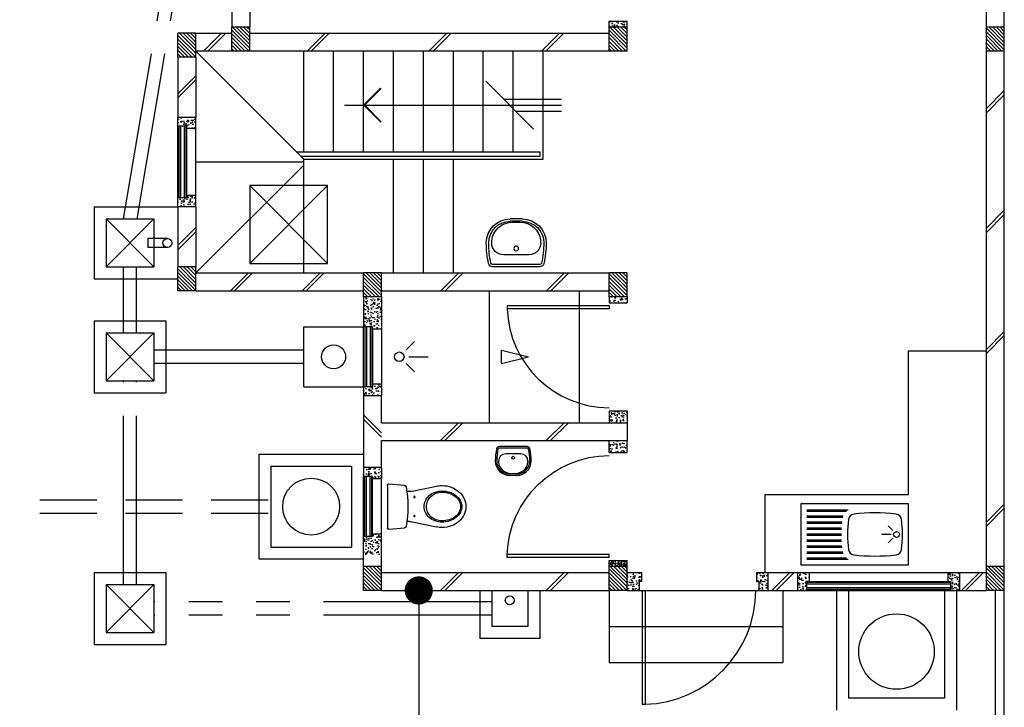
# Model space of a CAD drawing. Header units: millimetres. Extents: x 301 to 1479, y 491 to 1341.
# Tile 116 of 256: x 351.67 to 359.89, y 654.79 to 660.53. Entities that reach past the tile are written whole.
import ezdxf

# ---------------------------------------------------------------- set-up
doc = ezdxf.new("R2010")
doc.units = ezdxf.units.MM
doc.header["$LTSCALE"] = 1.5
doc.header["$MEASUREMENT"] = 0
for name, pattern in [('HIDDEN', [0.375, 0.25, -0.125]), ('HIDDEN2', [4.7625, 3.175, -1.5875]), ('PHANTOM2', [1.25, 0.625, -0.125, 0.125, -0.125, 0.125, -0.125])]:
    doc.linetypes.add(name, pattern=pattern)
for name, color, linetype in [('Blk', 7, 'Continuous'), ('Block', 46, 'Continuous'), ('boundary', 3, 'Continuous'), ('Boundary Wall', 64, 'Continuous'), ('BULUS', 2, 'Continuous'), ('BWCN', 4, 'Continuous'), ('DIM', 6, 'Continuous'), ('DOOR', 3, 'Continuous'), ('Ele', 8, 'Continuous'), ('HATCH', 7, 'Continuous'), ('Hatch Col. C1 GF Ext.', 84, 'Continuous'), ('Hatch Stub Col', 251, 'Continuous'), ('Kerb', 251, 'Continuous'), ('P. Grease Trap', 64, 'Continuous'), ('P. Gully trap', 42, 'Continuous'), ('P. Sewr Manhole', 49, 'Continuous'), ('Paving Block', 251, 'Continuous'), ('PVC Pipe 110', 69, 'Continuous'), ('PVC RWP 75', 77, 'Continuous'), ('PVC Sewer Pipe 110', 24, 'Continuous'), ('SANIT', 8, 'Continuous'), ('WINDOW', 1, 'Continuous')]:
    doc.layers.add(name, color=color, linetype=linetype)
doc.styles.add('RS1', font='romans.shx', dxfattribs={"width": 0.75, "height": 0.5})
doc.dimstyles.new('Souillac5', dxfattribs={"dimscale": 0.5, "dimtxt": 0.5, "dimasz": 0.47, "dimexe": 0, "dimexo": 1, "dimgap": 0.5, "dimtad": 1, "dimzin": 0, "dimdsep": 46, "dimtxsty": 'RS1', "dimblk": 'DOT', "dimcen": 3, "dimse1": 1, "dimse2": 1, "dimclrd": 6, "dimclre": 6, "dimclrt": 7, "dimaunit": 1, "dimadec": 0, "dimazin": 0, "dimtfac": 1, "dimtofl": 0, "dimtmove": 1, "dimatfit": 3, "dimfxl": 1, "dimtolj": 1, "dimtzin": 0, "dimlwe": -1, "dimarcsym": 0})
pattern_1 = [(50, (383.16928, 127.90737), (0.071726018, -0.0062752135), [0.0075, -0.0825]), (355, (383.16928, 127.90737), (-0.013875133, 0.075219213), [0.006, -0.066]), (100.451444, (383.175255, 127.90685), (0.057850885, 0.068943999), [0.006374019, -0.070114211]), (46.1842, (383.16928, 127.92737), (0.106724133, -0.016551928), [0.01125, -0.12375]), (96.635635, (383.17817, 127.92599), (0.093466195, 0.09741186), [0.009561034, -0.105171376]), (351.184164, (383.16928, 127.92737), (0.093466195, 0.09741186), [0.009, -0.099]), (21, (383.17928, 127.92237), (0.059690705, -0.040261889), [0.0075, -0.0825]), (326, (383.17928, 127.92237), (0.024331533, 0.072515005), [0.006, -0.066]), (71.451445, (383.18425, 127.91902), (0.084022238, 0.032253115), [0.006374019, -0.070114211]), (37.5, (383.169278, 127.907373), (0.0012159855, 0.0332893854), [0, -0.0652, 0, -0.067, 0, -0.06625]), (7.5, (383.169278, 127.907373), (0.0263069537, 0.0394411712), [0, -0.0382, 0, -0.0637, 0, -0.02525]), (327.5, (383.146978, 127.907373), (0.0533822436, -0.0022554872), [0, -0.025, 0, -0.078, 0, -0.1035]), (317.5, (383.136978, 127.907373), (0.058318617, 0.010010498), [0, -0.0325, 0, -0.0518, 0, -0.0735])]
pattern_2 = [(50, (383.16928, 128.10737), (0.071726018, -0.0062752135), [0.0075, -0.0825]), (355, (383.16928, 128.10737), (-0.013875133, 0.075219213), [0.006, -0.066]), (100.451444, (383.175255, 128.10685), (0.057850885, 0.068943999), [0.006374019, -0.070114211]), (46.1842, (383.16928, 128.12737), (0.106724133, -0.016551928), [0.01125, -0.12375]), (96.635635, (383.17817, 128.12599), (0.093466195, 0.09741186), [0.009561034, -0.105171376]), (351.184164, (383.16928, 128.12737), (0.093466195, 0.09741186), [0.009, -0.099]), (21, (383.17928, 128.12237), (0.059690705, -0.040261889), [0.0075, -0.0825]), (326, (383.17928, 128.12237), (0.024331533, 0.072515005), [0.006, -0.066]), (71.451445, (383.18425, 128.11902), (0.084022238, 0.032253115), [0.006374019, -0.070114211]), (37.5, (383.169278, 128.107373), (0.0012159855, 0.0332893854), [0, -0.0652, 0, -0.067, 0, -0.06625]), (7.5, (383.169278, 128.107373), (0.0263069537, 0.0394411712), [0, -0.0382, 0, -0.0637, 0, -0.02525]), (327.5, (383.146978, 128.107373), (0.0533822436, -0.0022554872), [0, -0.025, 0, -0.078, 0, -0.1035]), (317.5, (383.136978, 128.107373), (0.058318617, 0.010010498), [0, -0.0325, 0, -0.0518, 0, -0.0735])]
pattern_3 = [(315, (404.325723, 123.072963), (0.0154679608, 0.0154679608), [])]
pattern_4 = [(50, (379.41048, 128.05737), (0.071726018, -0.0062752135), [0.0075, -0.0825]), (355, (379.41048, 128.05737), (-0.013875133, 0.075219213), [0.006, -0.066]), (100.451444, (379.41646, 128.05685), (0.057850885, 0.068943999), [0.006374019, -0.070114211]), (46.1842, (379.41048, 128.07737), (0.106724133, -0.016551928), [0.01125, -0.12375]), (96.635635, (379.41938, 128.07599), (0.093466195, 0.09741186), [0.009561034, -0.105171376]), (351.184164, (379.41048, 128.07737), (0.093466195, 0.09741186), [0.009, -0.099]), (21, (379.42048, 128.07237), (0.059690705, -0.040261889), [0.0075, -0.0825]), (326, (379.42048, 128.07237), (0.024331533, 0.072515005), [0.006, -0.066]), (71.451445, (379.425456, 128.06902), (0.084022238, 0.032253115), [0.006374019, -0.070114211]), (37.5, (379.410482, 128.057373), (0.0012159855, 0.0332893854), [0, -0.0652, 0, -0.067, 0, -0.06625]), (7.5, (379.410482, 128.057373), (0.0263069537, 0.0394411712), [0, -0.0382, 0, -0.0637, 0, -0.02525]), (327.5, (379.388182, 128.057373), (0.0533822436, -0.0022554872), [0, -0.025, 0, -0.078, 0, -0.1035]), (317.5, (379.37818, 128.057373), (0.058318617, 0.010010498), [0, -0.0325, 0, -0.0518, 0, -0.0735])]
pattern_5 = [(50, (379.51048, 128.25737), (0.071726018, -0.0062752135), [0.0075, -0.0825]), (355, (379.51048, 128.25737), (-0.013875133, 0.075219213), [0.006, -0.066]), (100.451444, (379.51646, 128.25685), (0.057850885, 0.068943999), [0.006374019, -0.070114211]), (46.1842, (379.51048, 128.27737), (0.106724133, -0.016551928), [0.01125, -0.12375]), (96.635635, (379.51938, 128.27599), (0.093466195, 0.09741186), [0.009561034, -0.105171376]), (351.184164, (379.51048, 128.27737), (0.093466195, 0.09741186), [0.009, -0.099]), (21, (379.52048, 128.27237), (0.059690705, -0.040261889), [0.0075, -0.0825]), (326, (379.52048, 128.27237), (0.024331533, 0.072515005), [0.006, -0.066]), (71.451445, (379.525456, 128.26902), (0.084022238, 0.032253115), [0.006374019, -0.070114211]), (37.5, (379.510482, 128.257373), (0.0012159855, 0.0332893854), [0, -0.0652, 0, -0.067, 0, -0.06625]), (7.5, (379.510482, 128.257373), (0.0263069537, 0.0394411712), [0, -0.0382, 0, -0.0637, 0, -0.02525]), (327.5, (379.488182, 128.257373), (0.0533822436, -0.0022554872), [0, -0.025, 0, -0.078, 0, -0.1035]), (317.5, (379.47818, 128.257373), (0.058318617, 0.010010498), [0, -0.0325, 0, -0.0518, 0, -0.0735])]

# ---------------------------------------------------------------- blocks, each defined once
blk = doc.blocks.new('SSBSD90')
at = {"layer": 'Ele'}
for p, q in [((-900, 510), (0, 510)), ((-900, 510), (-900, 0)), ((0, 0), (0, 510)), ((-50, 460), (-395.5, 460)), ((-50, 450), (-382.1, 450)), ((-50, 410), (-354.7, 410)), ((-50, 400), (-351.5, 400)), ((-50, 360), (-345.7, 360)), ((-50, 350), (-344.7, 350)), ((-768.2, 286.8), (-729.3, 325.7)), ((-755, 255), (-675, 255)), ((-50, 310), (-341.6, 310)), ((-50, 300), (-341, 300)), ((-50, 260), (-340, 260)), ((-50, 250), (-340, 250)), ((-768.2, 223.2), (-729.3, 184.3)), ((-50, 200), (-341.6, 200)), ((-50, 210), (-341, 210)), ((-50, 100), (-354.7, 100)), ((-50, 110), (-351.5, 110)), ((-50, 150), (-345.7, 150)), ((-50, 160), (-344.7, 160)), ((-900, 0), (0, 0)), ((-50, 50), (-395.5, 50)), ((-50, 60), (-382.1, 60))]:
    blk.add_line(p, q, dxfattribs=at)
blk.add_circle((-800, 255), 25, dxfattribs=at)
for centre, radius, start, end in [((-791.6, 375.1), 50, 96.57699, 172.01642), ((-620, -1113.3), 1548.3, 83.42301, 96.57699), ((-448.4, 375.1), 50, 7.98358, 83.42301), ((65, 255), 915, 172.01642, 187.98358), ((-1305, 255), 915, 352.01642, 7.98358), ((-791.6, 134.9), 50, 187.98358, 263.42301), ((-620, 1623.3), 1548.3, 263.42301, 276.57699), ((-448.4, 134.9), 50, 276.57699, 352.01642)]:
    blk.add_arc(centre, radius, start, end, dxfattribs=at)
blk = doc.blocks.new('WC')
at = {"layer": 'SANIT'}
for p, q in [((-179.1, 0), (179.1, 0)), ((-189, -10.9), (-177.5, -141.5)), ((189, -10.9), (177.5, -141.5)), ((-125, -184.5), (-125, -161.4)), ((125, -184.5), (125, -161.4)), ((-127.2, -205.2), (-170.1, -407.8)), ((127.2, -205.2), (170.1, -407.8))]:
    blk.add_line(p, q, dxfattribs=at)
for points in [[(130, -455, 0.086378), (119.8, -396.7, 0.092622), (91.9, -348.9, 0.103078), (48.8, -316.1, 0.111925), (0, -305, 0.111925), (-48.8, -316.1, 0.103078), (-91.9, -348.9, 0.092622), (-119.8, -396.7, 0.086378), (-130, -455, 0.086378)], [(120, -455, 0.091554), (110.7, -404.8, 0.095342), (84.9, -363.1, 0.101238), (45.4, -334.7, 0.105842), (0, -325, 0.105842), (-45.4, -334.7, 0.101238), (-84.9, -363.1, 0.095342), (-110.7, -404.8, 0.091554), (-120, -455, 0.091554)], [(-175, -455, 0.087147), (-161.4, -532.7, 0.093047), (-123.7, -596.4, 0.102819), (-65.8, -640.2, 0.110985), (0, -655, 0.110985), (65.8, -640.2, 0.102819), (123.7, -596.4, 0.093047), (161.4, -532.7, 0.087147), (175, -455, 0.052217), (170.1, -407.8, 0.093047)], [(-170.1, -407.8, 0.052217), (-175, -455, 0.087147)], [(-130, -455, 0.079027), (-119.7, -519.8, 0.088191), (-91.9, -571.7, 0.105253), (-48.1, -608.1, 0.121599), (0, -620, 0.121599), (48.1, -608.1, 0.105253), (91.9, -571.7, 0.088191), (119.7, -519.8, 0.079027), (130, -455, 0.079027)], [(-120, -455, 0.077736), (-110.5, -515.9, 0.087342), (-84.9, -564.6, 0.105569), (-44.3, -598.9, 0.12344), (0, -610, 0.12344), (44.3, -598.9, 0.105569), (84.9, -564.6, 0.087342), (110.5, -515.9, 0.077736), (120, -455, 0.077736)]]:
    blk.add_lwpolyline(points, format="xyb", dxfattribs=at)
for centre in [(-80, -225), (80, -225)]:
    blk.add_circle(centre, 6, dxfattribs=at)
for centre, radius, start, end in [((-179.1, -10), 10, 90, 185.04245), ((179.1, -10), 10, 354.95755, 90), ((-162.6, -140.2), 15, 185.04245, 259.60796), ((0, 746.3), 916.3, 259.60796, 280.39204), ((162.6, -140.2), 15, 280.39204, 354.95755), ((-225, -184.5), 100, 348.04369, 0), ((225, -184.5), 100, 180, 191.95631)]:
    blk.add_arc(centre, radius, start, end, dxfattribs=at)
blk = doc.blocks.new('Wh1')
at = {"layer": 'SANIT'}
for p, q in [((197.3, 0), (-197.3, 0)), ((197.3, -20), (-197.3, -20)), ((105, -100), (-105, -100)), ((-205, -200), (-205, -217.2)), ((205, -200), (205, -217.2)), ((50, -380), (-50, -380)), ((50, -400), (-50, -400)), ((-30.2, -372.6), (30.2, -372.6))]:
    blk.add_line(p, q, dxfattribs=at)
blk.add_circle((0, -153.8), 20, dxfattribs=at)
for centre, radius, start, end in [((0, -200), 250, 180, 180), ((0, -200), 250, 0, 0), ((-197.3, -35), 35, 90, 167.77757), ((197.3, -35), 35, 12.22243, 90), ((567.1, -200.6), 817.1, 167.77757, 179.95982), ((567.1, -200.6), 797.1, 167.77757, 179.95982), ((-197.3, -35), 15, 90, 167.77757), ((197.3, -35), 15, 12.22243, 90), ((-567.1, -200.6), 797.1, 0.04018, 12.22243), ((-567.1, -200.6), 817.1, 0.04018, 12.22243), ((-105, -200), 100, 90, 180), ((105, -200), 100, 0, 90), ((-50, -200), 200, 180, 270), ((-50, -200), 180, 180, 270), ((-30.2, -196.6), 176, 186.70755, 270.01296), ((30.2, -196.6), 176, 269.98704, 353.29245), ((50, -200), 180, 270, 0), ((50, -200), 200, 270, 0)]:
    blk.add_arc(centre, radius, start, end, dxfattribs=at)
blk = doc.blocks.new('Dr900')
at = {"layer": 'DOOR'}
for p, q in [((-50, 0), (-50, 850)), ((-25, 850), (-50, 850)), ((-25, 0), (-25, 850)), ((-25, 0), (-50, 0))]:
    blk.add_line(p, q, dxfattribs=at)
blk.add_arc((-24.3, -0.3), 850.7, 91.72797, 179.98222, dxfattribs=at)
blk = doc.blocks.new('Dr1000')
at = {"layer": 'DOOR'}
for p, q in [((-50, 0), (-50, 950)), ((-25, 950), (-50, 950)), ((-25, 0), (-25, 950)), ((-25, 0), (-50, 0))]:
    blk.add_line(p, q, dxfattribs=at)
blk.add_arc((-24.4, -0.2), 950.6, 91.54201, 179.98579, dxfattribs=at)
blk = doc.blocks.new('SSSU-D2')
at = {"layer": 'HATCH'}
h = blk.add_hatch(dxfattribs=at)
h.set_pattern_fill('ANSI31', color=256, scale=0.175, angle=630)
h.set_pattern_definition([(315, (-170.48365, -1.068587), (0.0154679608, 0.0154679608), [])])
h.paths.add_polyline_path([(-12.9, -3.1), (-12.75, -3.1), (-12.75, -3.3), (-12.9, -3.3)])
h = blk.add_hatch(dxfattribs=at)
h.set_pattern_fill('ANSI31', color=256, scale=0.175, angle=630)
h.set_pattern_definition([(315, (-167.33365, -1.068587), (0.0154679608, 0.0154679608), [])])
h.paths.add_polyline_path([(-9.75, -3.1), (-9.6, -3.1), (-9.6, -3.3), (-9.75, -3.3)])
h = blk.add_hatch(dxfattribs=at)
h.set_pattern_fill('ANSI31', color=256, scale=0.175, angle=630)
h.set_pattern_definition([(315, (-170.93365, -1.018587), (0.0154679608, 0.0154679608), [])])
h.paths.add_polyline_path([(-13.35, -3.15), (-13.2, -3.15), (-13.2, -3.35), (-13.35, -3.35)])
h = blk.add_hatch(dxfattribs=at)
h.set_pattern_fill('ANSI31', color=256, scale=0.175, angle=630)
h.set_pattern_definition([(315, (-170.93365, 0.931413), (0.0154679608, 0.0154679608), [])])
h.paths.add_polyline_path([(-13.35, -5.1), (-13.2, -5.1), (-13.2, -5.3), (-13.35, -5.3)])
h = blk.add_hatch(dxfattribs=at)
h.set_pattern_fill('ANSI31', color=256, scale=0.175, angle=630)
h.set_pattern_definition([(315, (-169.38365, 0.981413), (0.0154679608, 0.0154679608), [])])
h.paths.add_polyline_path([(-11.8, -5.15), (-11.65, -5.15), (-11.65, -5.35), (-11.8, -5.35)])
h = blk.add_hatch(dxfattribs=at)
h.set_pattern_fill('ANSI31', color=256, scale=0.175, angle=630)
h.set_pattern_definition([(315, (-167.33365, 0.981413), (0.0154679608, 0.0154679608), [])])
h.paths.add_polyline_path([(-9.75, -5.15), (-9.6, -5.15), (-9.6, -5.35), (-9.75, -5.35)])
at = {"layer": 'Hatch Col. C1 GF Ext.'}
h = blk.add_hatch(dxfattribs=at)
h.set_pattern_fill('ANSI31', color=256, scale=0.175, angle=-90)
h.set_pattern_definition([(315, (404.325723, 122.722963), (0.0154679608, 0.0154679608), [])])
h.paths.add_polyline_path([(-6.6, -3.1), (-6.45, -3.1), (-6.45, -3.3), (-6.6, -3.3)])
h = blk.add_hatch(dxfattribs=at)
h.set_pattern_fill('ANSI31', color=256, scale=0.175, angle=-90)
h.set_pattern_definition(pattern_3)
h.paths.add_polyline_path([(-11.8, -7.6), (-11.65, -7.6), (-11.65, -7.8), (-11.8, -7.8)])
h = blk.add_hatch(dxfattribs=at)
h.set_pattern_fill('ANSI31', color=256, scale=0.175, angle=-90)
h.set_pattern_definition(pattern_3)
h.paths.add_polyline_path([(-9.75, -7.6), (-9.6, -7.6), (-9.6, -7.8), (-9.75, -7.8)])
h = blk.add_hatch(dxfattribs=at)
h.set_pattern_fill('ANSI31', color=256, scale=0.175, angle=-90)
h.set_pattern_definition(pattern_3)
h.paths.add_polyline_path([(-6.6, -7.6), (-6.45, -7.6), (-6.45, -7.8), (-6.6, -7.8)])
at = {"layer": 'Hatch Stub Col', "linetype": 'ByBlock'}
h = blk.add_hatch(dxfattribs=at)
h.set_pattern_fill('AR-CONC', color=256, scale=0.01, angle=720)
h.set_pattern_definition(pattern_1)
h.paths.add_polyline_path([(-9.6, -3.1), (-9.75, -3.1), (-9.75, -3.05), (-9.6, -3.05)])
h = blk.add_hatch(dxfattribs=at)
h.set_pattern_fill('AR-CONC', color=256, scale=0.01, angle=720)
h.set_pattern_definition(pattern_1)
h.paths.add_polyline_path([(-13.2, -3.945), (-13.275, -3.945), (-13.275, -3.925), (-13.35, -3.925), (-13.35, -3.85), (-13.2, -3.85)])
h = blk.add_hatch(dxfattribs=at)
h.set_pattern_fill('AR-CONC', color=256, scale=0.01, angle=720)
h.set_pattern_definition(pattern_1)
h.paths.add_polyline_path([(-13.2, -4.6), (-13.35, -4.6), (-13.35, -4.525), (-13.275, -4.525), (-13.275, -4.505), (-13.2, -4.505)])
h = blk.add_hatch(dxfattribs=at)
h.set_pattern_fill('AR-CONC', color=256, scale=0.01, angle=720)
h.set_pattern_definition([(50, (422.151884, 13.222633), (0.071726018, -0.0062752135), [0.0075, -0.0825]), (355, (422.15188, 13.22263), (-0.013875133, 0.075219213), [0.006, -0.066]), (100.451444, (422.15786, 13.22211), (0.057850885, 0.068943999), [0.006374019, -0.070114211]), (46.1842, (422.15188, 13.24263), (0.106724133, -0.016551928), [0.01125, -0.12375]), (96.635635, (422.16078, 13.24125), (0.093466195, 0.09741186), [0.009561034, -0.105171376]), (351.184164, (422.15188, 13.24263), (0.093466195, 0.09741186), [0.009, -0.099]), (21, (422.161884, 13.237633), (0.059690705, -0.040261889), [0.0075, -0.0825]), (326, (422.16188, 13.23763), (0.024331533, 0.072515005), [0.006, -0.066]), (71.451445, (422.16686, 13.23428), (0.084022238, 0.032253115), [0.006374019, -0.070114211]), (37.5, (422.151884, 13.222633), (0.0012159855, 0.0332893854), [0, -0.0652, 0, -0.067, 0, -0.06625]), (7.5, (422.151884, 13.222633), (0.0263069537, 0.0394411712), [0, -0.0382, 0, -0.0637, 0, -0.02525]), (327.5, (422.129584, 13.222633), (0.0533822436, -0.0022554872), [0, -0.025, 0, -0.078, 0, -0.1035]), (317.5, (422.119584, 13.222633), (0.058318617, 0.010010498), [0, -0.0325, 0, -0.0518, 0, -0.0735])])
h.paths.add_polyline_path([(-11.65, -5.35), (-11.8, -5.35), (-11.8, -5.6), (-11.725, -5.6), (-11.725, -5.62), (-11.65, -5.62)])
h = blk.add_hatch(dxfattribs=at)
h.set_pattern_fill('AR-CONC', color=256, scale=0.01, angle=720)
h.set_pattern_definition([(50, (383.16928, 127.88237), (0.071726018, -0.0062752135), [0.0075, -0.0825]), (355, (383.16928, 127.88237), (-0.013875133, 0.075219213), [0.006, -0.066]), (100.451444, (383.175255, 127.88185), (0.057850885, 0.068943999), [0.006374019, -0.070114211]), (46.1842, (383.16928, 127.90237), (0.106724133, -0.016551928), [0.01125, -0.12375]), (96.635635, (383.17817, 127.90099), (0.093466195, 0.09741186), [0.009561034, -0.105171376]), (351.184164, (383.16928, 127.90237), (0.093466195, 0.09741186), [0.009, -0.099]), (21, (383.17928, 127.89737), (0.059690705, -0.040261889), [0.0075, -0.0825]), (326, (383.17928, 127.89737), (0.024331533, 0.072515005), [0.006, -0.066]), (71.451445, (383.18425, 127.89402), (0.084022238, 0.032253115), [0.006374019, -0.070114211]), (37.5, (383.169278, 127.882373), (0.0012159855, 0.0332893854), [0, -0.0652, 0, -0.067, 0, -0.06625]), (7.5, (383.169278, 127.882373), (0.0263069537, 0.0394411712), [0, -0.0382, 0, -0.0637, 0, -0.02525]), (327.5, (383.146978, 127.882373), (0.0533822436, -0.0022554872), [0, -0.025, 0, -0.078, 0, -0.1035]), (317.5, (383.136978, 127.882373), (0.058318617, 0.010010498), [0, -0.0325, 0, -0.0518, 0, -0.0735])])
h.paths.add_polyline_path([(-9.6, -5.4), (-9.75, -5.4), (-9.75, -5.35), (-9.6, -5.35)])
h = blk.add_hatch(dxfattribs=at)
h.set_pattern_fill('AR-CONC', color=256, scale=0.01, angle=720)
h.set_pattern_definition([(50, (383.16928, 128.05737), (0.071726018, -0.0062752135), [0.0075, -0.0825]), (355, (383.16928, 128.05737), (-0.013875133, 0.075219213), [0.006, -0.066]), (100.451444, (383.175255, 128.05685), (0.057850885, 0.068943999), [0.006374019, -0.070114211]), (46.1842, (383.16928, 128.07737), (0.106724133, -0.016551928), [0.01125, -0.12375]), (96.635635, (383.17817, 128.07599), (0.093466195, 0.09741186), [0.009561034, -0.105171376]), (351.184164, (383.16928, 128.07737), (0.093466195, 0.09741186), [0.009, -0.099]), (21, (383.17928, 128.07237), (0.059690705, -0.040261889), [0.0075, -0.0825]), (326, (383.17928, 128.07237), (0.024331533, 0.072515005), [0.006, -0.066]), (71.451445, (383.18425, 128.06902), (0.084022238, 0.032253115), [0.006374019, -0.070114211]), (37.5, (383.169278, 128.057373), (0.0012159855, 0.0332893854), [0, -0.0652, 0, -0.067, 0, -0.06625]), (7.5, (383.169278, 128.057373), (0.0263069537, 0.0394411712), [0, -0.0382, 0, -0.0637, 0, -0.02525]), (327.5, (383.146978, 128.057373), (0.0533822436, -0.0022554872), [0, -0.025, 0, -0.078, 0, -0.1035]), (317.5, (383.136978, 128.057373), (0.058318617, 0.010010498), [0, -0.0325, 0, -0.0518, 0, -0.0735])])
h.paths.add_polyline_path([(-11.725, -6.1), (-11.725, -6.08), (-11.65, -6.08), (-11.65, -6.175), (-11.8, -6.175), (-11.8, -6.1)])
h = blk.add_hatch(dxfattribs=at)
h.set_pattern_fill('AR-CONC', color=256, scale=0.01, angle=720)
h.set_pattern_definition(pattern_4)
h.paths.add_polyline_path([(-9.6, -6.3), (-9.6, -6.4), (-9.75, -6.4), (-9.75, -6.3)])
h = blk.add_hatch(dxfattribs=at)
h.set_pattern_fill('AR-CONC', color=256, scale=0.01, angle=720)
h.set_pattern_definition(pattern_4)
h.paths.add_polyline_path([(-9.6, -6.65), (-9.6, -6.55), (-9.75, -6.55), (-9.75, -6.65)])
h = blk.add_hatch(dxfattribs=at)
h.set_pattern_fill('AR-CONC', color=256, scale=0.01, angle=720)
h.set_pattern_definition(pattern_2)
h.paths.add_polyline_path([(-11.65, -6.775), (-11.65, -6.87), (-11.725, -6.87), (-11.725, -6.85), (-11.8, -6.85), (-11.8, -6.775)])
h = blk.add_hatch(dxfattribs=at)
h.set_pattern_fill('AR-CONC', color=256, scale=0.01, angle=720)
h.set_pattern_definition(pattern_2)
h.paths.add_polyline_path([(-11.725, -7.35), (-11.725, -7.33), (-11.65, -7.33), (-11.65, -7.5), (-11.8, -7.5), (-11.8, -7.35)])
h = blk.add_hatch(dxfattribs=at)
h.set_pattern_fill('AR-CONC', color=256, scale=0.005, angle=720)
h.set_pattern_definition([(50, (383.169278, 128.257373), (0.0358630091, -0.0031376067), [0.00375, -0.04125]), (355, (383.169278, 128.257373), (-0.0069375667, 0.0376096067), [0.003, -0.033]), (100.451444, (383.172266, 128.25711), (0.0289254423, 0.0344719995), [0.0031870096, -0.0350571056]), (46.1842, (383.169278, 128.267373), (0.0533620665, -0.008275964), [0.005625, -0.061875]), (96.635635, (383.173724, 128.266683), (0.046733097, 0.04870593), [0.004780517, -0.052585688]), (351.184164, (383.16928, 128.267373), (0.046733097, 0.04870593), [0.0045, -0.0495]), (21, (383.174278, 128.264873), (0.0298453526, -0.0201309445), [0.00375, -0.04125]), (326, (383.174278, 128.264873), (0.0121657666, 0.0362575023), [0.003, -0.033]), (71.451445, (383.176765, 128.263195), (0.0420111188, 0.0161265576), [0.0031870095, -0.0350571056]), (37.5, (383.169278, 128.257373), (0.00060799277, 0.0166446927), [0, -0.0326, 0, -0.0335, 0, -0.033125]), (7.5, (383.169278, 128.257373), (0.0131534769, 0.0197205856), [0, -0.0191, 0, -0.03185, 0, -0.012625]), (327.5, (383.158128, 128.257373), (0.0266911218, -0.0011277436), [0, -0.0125, 0, -0.039, 0, -0.05175]), (317.5, (383.153128, 128.257373), (0.0291593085, 0.0050052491), [0, -0.01625, 0, -0.0259, 0, -0.03675])])
h.paths.add_polyline_path([(-9.6, -7.55), (-9.6, -7.6), (-9.75, -7.6), (-9.75, -7.55)])
h = blk.add_hatch(dxfattribs=at)
h.set_pattern_fill('AR-CONC', color=256, scale=0.01, angle=720)
h.set_pattern_definition([(50, (383.16928, 128.25737), (0.071726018, -0.0062752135), [0.0075, -0.0825]), (355, (383.16928, 128.25737), (-0.013875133, 0.075219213), [0.006, -0.066]), (100.451444, (383.175255, 128.25685), (0.057850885, 0.068943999), [0.006374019, -0.070114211]), (46.1842, (383.16928, 128.27737), (0.106724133, -0.016551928), [0.01125, -0.12375]), (96.635635, (383.17817, 128.27599), (0.093466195, 0.09741186), [0.009561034, -0.105171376]), (351.184164, (383.16928, 128.27737), (0.093466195, 0.09741186), [0.009, -0.099]), (21, (383.17928, 128.27237), (0.059690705, -0.040261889), [0.0075, -0.0825]), (326, (383.17928, 128.27237), (0.024331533, 0.072515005), [0.006, -0.066]), (71.451445, (383.18425, 128.26902), (0.084022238, 0.032253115), [0.006374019, -0.070114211]), (37.5, (383.169278, 128.257373), (0.0012159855, 0.0332893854), [0, -0.0652, 0, -0.067, 0, -0.06625]), (7.5, (383.169278, 128.257373), (0.0263069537, 0.0394411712), [0, -0.0382, 0, -0.0637, 0, -0.02525]), (327.5, (383.146978, 128.257373), (0.0533822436, -0.0022554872), [0, -0.025, 0, -0.078, 0, -0.1035]), (317.5, (383.136978, 128.257373), (0.058318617, 0.010010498), [0, -0.0325, 0, -0.0518, 0, -0.0735])])
h.paths.add_polyline_path([(-9.5, -7.8), (-9.6, -7.8), (-9.6, -7.65), (-9.48, -7.65), (-9.48, -7.725), (-9.5, -7.725)])
h = blk.add_hatch(dxfattribs=at)
h.set_pattern_fill('AR-CONC', color=256, scale=0.01, angle=720)
h.set_pattern_definition([(50, (379.56048, 128.25737), (0.071726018, -0.0062752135), [0.0075, -0.0825]), (355, (379.56048, 128.25737), (-0.013875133, 0.075219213), [0.006, -0.066]), (100.451444, (379.56646, 128.25685), (0.057850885, 0.068943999), [0.006374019, -0.070114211]), (46.1842, (379.56048, 128.27737), (0.106724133, -0.016551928), [0.01125, -0.12375]), (96.635635, (379.56938, 128.27599), (0.093466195, 0.09741186), [0.009561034, -0.105171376]), (351.184164, (379.56048, 128.27737), (0.093466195, 0.09741186), [0.009, -0.099]), (21, (379.57048, 128.27237), (0.059690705, -0.040261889), [0.0075, -0.0825]), (326, (379.57048, 128.27237), (0.024331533, 0.072515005), [0.006, -0.066]), (71.451445, (379.575456, 128.26902), (0.084022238, 0.032253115), [0.006374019, -0.070114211]), (37.5, (379.560482, 128.257373), (0.0012159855, 0.0332893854), [0, -0.0652, 0, -0.067, 0, -0.06625]), (7.5, (379.560482, 128.257373), (0.0263069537, 0.0394411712), [0, -0.0382, 0, -0.0637, 0, -0.02525]), (327.5, (379.538182, 128.257373), (0.0533822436, -0.0022554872), [0, -0.025, 0, -0.078, 0, -0.1035]), (317.5, (379.52818, 128.257373), (0.058318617, 0.010010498), [0, -0.0325, 0, -0.0518, 0, -0.0735])])
h.paths.add_polyline_path([(-8.425, -7.8), (-8.5, -7.8), (-8.5, -7.725), (-8.52, -7.725), (-8.52, -7.65), (-8.425, -7.65)])
h = blk.add_hatch(dxfattribs=at)
h.set_pattern_fill('AR-CONC', color=256, scale=0.01, angle=720)
h.set_pattern_definition(pattern_5)
h.paths.add_polyline_path([(-8.0804, -7.725), (-8.1004, -7.725), (-8.1004, -7.8), (-8.1754, -7.8), (-8.1754, -7.65), (-8.0804, -7.65)])
h = blk.add_hatch(dxfattribs=at)
h.set_pattern_fill('AR-CONC', color=256, scale=0.01, angle=720)
h.set_pattern_definition(pattern_5)
h.paths.add_polyline_path([(-6.8254, -7.8), (-6.9004, -7.8), (-6.9004, -7.725), (-6.9204, -7.725), (-6.9204, -7.65), (-6.8254, -7.65)])
at = {"layer": 'Block', "linetype": 'ByBlock'}
for p, q in [((-12.9, 0), (-12.9, -3.1)), ((-12.75, -0.15), (-12.75, -3.1)), ((-6.6, -3.1), (-6.6, -1.3)), ((-13.2, -3.15), (-12.9, -3.15)), ((-12.75, -3.15), (-9.75, -3.15)), ((-13.35, -3.35), (-13.35, -3.85)), ((-12.9, -3.3), (-13.2, -3.3)), ((-13.2, -3.35), (-13.2, -3.85)), ((-9.75, -3.3), (-12.75, -3.3)), ((-6.6, -7.6), (-6.6, -3.3)), ((-13.35, -4.6), (-13.35, -5.1)), ((-13.2, -4.6), (-13.2, -5.1)), ((-13.2, -5.15), (-11.8, -5.15)), ((-11.65, -5.15), (-9.75, -5.15)), ((-13.2, -5.3), (-11.8, -5.3)), ((-11.65, -5.3), (-9.75, -5.3)), ((-11.8, -6.175), (-11.8, -6.775)), ((-11.65, -6.4), (-11.65, -6.175)), ((-11.65, -6.4), (-9.6, -6.4)), ((-9.6, -6.4), (-9.6, -6.55)), ((-11.65, -6.55), (-9.6, -6.55)), ((-11.65, -6.775), (-11.65, -6.55)), ((-11.65, -7.65), (-9.75, -7.65)), ((-8.425, -7.65), (-8.1754, -7.65)), ((-6.8254, -7.65), (-6.6, -7.65)), ((-11.65, -7.8), (-9.75, -7.8)), ((-8.425, -7.8), (-8.1754, -7.8)), ((-6.8254, -7.8), (-6.6, -7.8))]:
    blk.add_line(p, q, dxfattribs=at)
at = {"layer": 'Boundary Wall', "linetype": 'ByBlock'}
blk.add_line((-6.525, -7.8), (-6.525, -9.355), dxfattribs=at)
at = {"layer": 'BULUS', "linetype": 'ByBlock'}
for p, q in [((-12.36, -4.1404), (-10.325, -4.1404)), ((-12.325, -4.1754), (-10.325, -4.1754)), ((-10.325, -4.1754), (-10.325, -4.1404))]:
    blk.add_line(p, q, dxfattribs=at)
at = {"layer": 'BWCN'}
for p, q in [((-12.75, -3.1), (-12.9, -3.1)), ((-12.9, -3.3), (-12.9, -3.1)), ((-12.75, -3.3), (-12.75, -3.1)), ((-9.75, -3.05), (-9.6, -3.05)), ((-9.75, -3.1), (-9.75, -3.05)), ((-9.6, -3.1), (-9.75, -3.1)), ((-9.75, -3.3), (-9.75, -3.1)), ((-9.6, -3.1), (-9.6, -3.05)), ((-9.6, -3.3), (-9.6, -3.1)), ((-6.45, -3.1), (-6.6, -3.1)), ((-6.6, -3.3), (-6.6, -3.1)), ((-6.45, -3.3), (-6.45, -3.1)), ((-13.2, -3.15), (-13.35, -3.15)), ((-13.35, -3.35), (-13.35, -3.15)), ((-13.2, -3.35), (-13.2, -3.15)), ((-13.2, -3.35), (-13.35, -3.35)), ((-12.75, -3.3), (-12.9, -3.3)), ((-9.6, -3.3), (-9.75, -3.3)), ((-6.45, -3.3), (-6.6, -3.3)), ((-13.35, -3.925), (-13.35, -3.85)), ((-13.2, -3.945), (-13.2, -3.85)), ((-13.275, -3.925), (-13.35, -3.925)), ((-13.275, -3.945), (-13.275, -3.925)), ((-13.2, -3.945), (-13.275, -3.945)), ((-13.2, -4.505), (-13.275, -4.505)), ((-13.275, -4.505), (-13.275, -4.525)), ((-13.2, -4.6), (-13.2, -4.505)), ((-13.275, -4.525), (-13.35, -4.525)), ((-13.35, -4.6), (-13.35, -4.525)), ((-13.2, -5.1), (-13.35, -5.1)), ((-13.35, -5.3), (-13.35, -5.1)), ((-13.2, -5.3), (-13.2, -5.1)), ((-11.65, -5.15), (-11.8, -5.15)), ((-11.8, -5.35), (-11.8, -5.15)), ((-11.65, -5.35), (-11.65, -5.15)), ((-9.6, -5.15), (-9.75, -5.15)), ((-9.75, -5.35), (-9.75, -5.15)), ((-9.6, -5.35), (-9.6, -5.15)), ((-13.2, -5.3), (-13.35, -5.3)), ((-11.65, -5.35), (-11.8, -5.35)), ((-11.8, -5.35), (-11.8, -5.6)), ((-11.65, -5.35), (-11.65, -5.62)), ((-9.6, -5.35), (-9.75, -5.35)), ((-9.75, -5.35), (-9.75, -5.4)), ((-9.75, -5.4), (-9.6, -5.4)), ((-9.6, -5.35), (-9.6, -5.4)), ((-11.725, -5.6), (-11.8, -5.6)), ((-11.725, -5.62), (-11.725, -5.6)), ((-11.65, -5.62), (-11.725, -5.62)), ((-11.65, -6.08), (-11.725, -6.08)), ((-11.725, -6.08), (-11.725, -6.1)), ((-11.65, -6.08), (-11.65, -6.175)), ((-11.8, -6.1), (-11.8, -6.175)), ((-11.725, -6.1), (-11.8, -6.1)), ((-11.65, -6.175), (-11.8, -6.175)), ((-9.75, -6.3), (-9.6, -6.3)), ((-9.75, -6.3), (-9.75, -6.4)), ((-9.6, -6.3), (-9.6, -6.4)), ((-9.75, -6.65), (-9.75, -6.55)), ((-9.6, -6.65), (-9.6, -6.55)), ((-9.75, -6.65), (-9.6, -6.65)), ((-11.8, -6.775), (-11.8, -6.85)), ((-11.65, -6.775), (-11.8, -6.775)), ((-11.65, -6.775), (-11.65, -6.87)), ((-11.725, -6.85), (-11.8, -6.85)), ((-11.725, -6.87), (-11.725, -6.85)), ((-11.65, -6.87), (-11.725, -6.87)), ((-11.725, -7.35), (-11.8, -7.35)), ((-11.8, -7.6), (-11.8, -7.35)), ((-11.65, -7.33), (-11.725, -7.33)), ((-11.725, -7.33), (-11.725, -7.35)), ((-11.65, -7.6), (-11.65, -7.33)), ((-9.75, -7.55), (-9.6, -7.55)), ((-9.75, -7.6), (-9.75, -7.55)), ((-9.6, -7.6), (-9.6, -7.55)), ((-11.65, -7.6), (-11.8, -7.6)), ((-11.8, -7.8), (-11.8, -7.6)), ((-11.65, -7.8), (-11.65, -7.6)), ((-9.6, -7.6), (-9.75, -7.6)), ((-9.75, -7.8), (-9.75, -7.6)), ((-9.6, -7.8), (-9.6, -7.6)), ((-6.45, -7.6), (-6.6, -7.6)), ((-6.6, -7.8), (-6.6, -7.6)), ((-6.45, -7.8), (-6.45, -7.6)), ((-9.6, -7.65), (-9.48, -7.65)), ((-9.5, -7.725), (-9.5, -7.8)), ((-9.48, -7.725), (-9.5, -7.725)), ((-9.48, -7.65), (-9.48, -7.725)), ((-8.52, -7.65), (-8.425, -7.65)), ((-8.52, -7.65), (-8.52, -7.725)), ((-8.52, -7.725), (-8.5, -7.725)), ((-8.5, -7.725), (-8.5, -7.8)), ((-8.425, -7.65), (-8.425, -7.8)), ((-8.1754, -7.65), (-8.1754, -7.8)), ((-8.1754, -7.65), (-8.0804, -7.65)), ((-8.1004, -7.725), (-8.1004, -7.8)), ((-8.0804, -7.725), (-8.1004, -7.725)), ((-8.0804, -7.65), (-8.0804, -7.725)), ((-6.9204, -7.65), (-6.9204, -7.725)), ((-6.9204, -7.65), (-6.8254, -7.65)), ((-6.9204, -7.725), (-6.9004, -7.725)), ((-6.9004, -7.725), (-6.9004, -7.8)), ((-6.8254, -7.65), (-6.8254, -7.8)), ((-11.65, -7.8), (-11.8, -7.8)), ((-9.6, -7.8), (-9.75, -7.8)), ((-9.6, -7.8), (-9.5, -7.8)), ((-8.5, -7.8), (-8.425, -7.8)), ((-8.1754, -7.8), (-8.1004, -7.8)), ((-6.9004, -7.8), (-6.8254, -7.8)), ((-6.45, -7.8), (-6.6, -7.8))]:
    blk.add_line(p, q, dxfattribs=at)
at = {"layer": 'BWCN', "linetype": 'ByBlock'}
for p, q in [((-13.35, -3.85), (-13.2, -3.85)), ((-13.2, -4.6), (-13.35, -4.6))]:
    blk.add_line(p, q, dxfattribs=at)
at = {"layer": 'Ele', "linetype": 'HIDDEN', "ltscale": 10}
for p, q in [((-13.2, -3.3), (-12.3, -4.2)), ((-12.3, -4.225), (-13.2, -4.225)), ((-13.2, -5.15), (-12.3, -4.25)), ((-12.3, -5.15), (-12.3, -4.2))]:
    blk.add_line(p, q, dxfattribs=at)
at = {"layer": 'Ele'}
for p, q in [((-12.3, -4.1404), (-12.3, -3.3)), ((-12.05, -4.1404), (-12.05, -3.3)), ((-11.8, -4.1404), (-11.8, -3.3)), ((-11.55, -4.1404), (-11.55, -3.3)), ((-11.3, -4.1404), (-11.3, -3.3)), ((-11.05, -4.1404), (-11.05, -3.3)), ((-10.8, -4.1404), (-10.8, -3.3)), ((-10.55, -4.1404), (-10.55, -3.3)), ((-10.3, -4.2), (-10.3, -3.3)), ((-10.7799, -3.55), (-10.3799, -3.95)), ((-11.9591, -3.75), (-10.1472, -3.75)), ((-10.6299, -3.7), (-10.1472, -3.7)), ((-10.5299, -3.8), (-10.1472, -3.8)), ((-13.35, -4.525), (-13.35, -3.925)), ((-13.34, -4.525), (-13.34, -3.925)), ((-13.28, -4.525), (-13.28, -3.925)), ((-13.275, -4.505), (-13.275, -3.945)), ((-13.2, -4.505), (-13.2, -3.945)), ((-12.3, -4.2), (-10.3, -4.2)), ((-11.55, -5.15), (-11.55, -4.2)), ((-11.3, -5.15), (-11.3, -4.2)), ((-11.05, -5.15), (-11.05, -4.2)), ((-10.75, -5.3), (-10.75, -6.4)), ((-10, -5.3), (-10, -6.4)), ((-11.8, -6.1), (-11.8, -5.6)), ((-11.79, -5.6), (-11.79, -6.1)), ((-11.73, -5.6), (-11.73, -6.1)), ((-11.725, -5.62), (-11.725, -6.08)), ((-11.65, -5.62), (-11.65, -6.08)), ((-11.4455, -5.7933), (-11.3754, -5.7232)), ((-7.25, -7), (-7.25, -5.8)), ((-7.25, -5.8), (-6.6, -5.8)), ((-11.4455, -5.9067), (-11.3754, -5.9768)), ((-11.422, -5.85), (-11.2609, -5.85)), ((-11.8, -7.35), (-11.8, -6.85)), ((-11.79, -7.35), (-11.79, -6.85)), ((-11.73, -7.35), (-11.73, -6.85)), ((-11.725, -7.33), (-11.725, -6.87)), ((-11.65, -7.33), (-11.65, -6.87)), ((-8.4495, -7), (-8.4495, -7.65)), ((-8.4495, -7), (-7.25, -7)), ((-8.0804, -7.65), (-6.9204, -7.65)), ((-8.0804, -7.725), (-6.9204, -7.725)), ((-9.75, -7.8), (-9.75, -8.4)), ((-9.5, -7.8), (-8.5, -7.8)), ((-8.3, -7.8), (-8.3, -8.4)), ((-8.1004, -7.73), (-6.9004, -7.73)), ((-8.1004, -7.79), (-6.9004, -7.79)), ((-8.1004, -7.8), (-6.9004, -7.8)), ((-9.75, -8.1), (-8.3, -8.1)), ((-9.75, -8.4), (-8.3, -8.4))]:
    blk.add_line(p, q, dxfattribs=at)
at = {"layer": 'Ele', "const_width": 0.015}
blk.add_lwpolyline([(-11.6535, -3.8914), (-11.7949, -3.75), (-11.6535, -3.6086)], dxfattribs=at)
at = {"layer": 'Ele'}
blk.add_circle((-11.5021, -5.85), 0.04, dxfattribs=at)
at = {"layer": 'HATCH'}
for p, q in [((-13.1359, -3.3), (-12.9859, -3.15)), ((-13.1006, -3.3), (-12.9506, -3.15)), ((-12.2715, -3.3), (-12.1215, -3.15)), ((-12.2362, -3.3), (-12.0862, -3.15)), ((-11.255, -3.3), (-11.105, -3.15)), ((-11.2197, -3.3), (-11.0697, -3.15)), ((-10.3137, -3.3), (-10.1637, -3.15)), ((-10.2783, -3.3), (-10.1283, -3.15)), ((-13.2, -3.5052), (-13.35, -3.6552)), ((-13.2, -3.5406), (-13.35, -3.6906)), ((-6.45, -3.628), (-6.6, -3.778)), ((-6.45, -3.6633), (-6.6, -3.8133)), ((-6.45, -4.6267), (-6.6, -4.7767)), ((-6.45, -4.662), (-6.6, -4.812)), ((-13.2, -4.7724), (-13.35, -4.9224)), ((-13.2, -4.8077), (-13.35, -4.9577)), ((-12.9119, -5.3), (-12.7619, -5.15)), ((-12.8766, -5.3), (-12.7266, -5.15)), ((-12.3136, -5.3), (-12.1636, -5.15)), ((-12.2782, -5.3), (-12.1282, -5.15)), ((-11.1543, -5.3), (-11.0043, -5.15)), ((-11.1189, -5.3), (-10.9689, -5.15)), ((-10.2719, -5.3), (-10.1219, -5.15)), ((-10.2365, -5.3), (-10.0865, -5.15)), ((-6.45, -5.6385), (-6.6, -5.7885)), ((-6.45, -5.6739), (-6.6, -5.8239)), ((-11.8, -6.3359), (-11.65, -6.4859)), ((-11.8, -6.3713), (-11.65, -6.5213)), ((-11.1575, -6.55), (-11.0075, -6.4)), ((-11.1222, -6.55), (-10.9722, -6.4)), ((-10.2751, -6.55), (-10.1251, -6.4)), ((-10.2398, -6.55), (-10.0898, -6.4)), ((-6.45, -7.0792), (-6.6, -7.2292)), ((-6.45, -7.1145), (-6.6, -7.2645)), ((-11.1575, -7.8), (-11.0075, -7.65)), ((-11.1222, -7.8), (-10.9722, -7.65)), ((-10.2751, -7.8), (-10.1251, -7.65)), ((-10.2398, -7.8), (-10.0898, -7.65)), ((-8.3911, -7.8), (-8.2411, -7.65)), ((-8.3557, -7.8), (-8.2057, -7.65)), ((-6.8081, -7.8), (-6.6581, -7.65)), ((-6.7727, -7.8), (-6.6227, -7.65))]:
    blk.add_line(p, q, dxfattribs=at)
at = {"layer": 'Kerb'}
for p, q in [((-14.05, -4.6), (-14.05, -5.2)), ((-14.05, -4.6), (-13.35, -4.6)), ((-13.95, -4.7), (-13.95, -5.1)), ((-13.95, -4.7), (-13.55, -4.7)), ((-13.95, -5.1), (-13.55, -4.7)), ((-13.95, -4.7), (-13.55, -5.1)), ((-13.55, -4.7), (-13.55, -5.1)), ((-13.95, -5.1), (-13.55, -5.1)), ((-14.05, -5.2), (-13.35, -5.2)), ((-14.05, -5.55), (-14.05, -6.15)), ((-14.05, -5.55), (-13.45, -5.55)), ((-13.45, -5.55), (-13.45, -6.15)), ((-13.95, -5.65), (-13.95, -6.05)), ((-13.95, -5.65), (-13.55, -5.65)), ((-13.95, -6.05), (-13.55, -5.65)), ((-13.95, -5.65), (-13.55, -6.05)), ((-13.55, -5.65), (-13.55, -6.05)), ((-12.3, -5.6), (-11.8, -5.6)), ((-12.3, -6.1), (-12.3, -5.6)), ((-13.95, -6.05), (-13.55, -6.05)), ((-14.05, -6.15), (-13.45, -6.15)), ((-12.3, -6.1), (-11.8, -6.1)), ((-12.675, -6.6625), (-12.675, -7.5375)), ((-12.675, -6.6625), (-11.8, -6.6625)), ((-12.575, -6.7625), (-12.575, -7.4375)), ((-12.575, -6.7625), (-11.9, -6.7625)), ((-11.9, -6.7625), (-11.9, -7.4375)), ((-12.575, -7.4375), (-11.9, -7.4375)), ((-12.675, -7.5375), (-11.8, -7.5375)), ((-14.05, -7.65), (-14.05, -8.25)), ((-14.05, -7.65), (-13.45, -7.65)), ((-13.45, -7.65), (-13.45, -8.25)), ((-13.95, -7.75), (-13.95, -8.15)), ((-13.95, -7.75), (-13.55, -7.75)), ((-13.95, -8.15), (-13.55, -7.75)), ((-13.95, -7.75), (-13.55, -8.15)), ((-13.55, -7.75), (-13.55, -8.15)), ((-10.8288, -7.8), (-10.8288, -8.2)), ((-10.7288, -7.8), (-10.7288, -8.1)), ((-10.4288, -7.8), (-10.4288, -8.1)), ((-10.3288, -7.8), (-10.3288, -8.2)), ((-7.85, -7.8), (-7.85, -8.8)), ((-7.75, -7.8), (-7.75, -8.7)), ((-6.95, -7.8), (-6.95, -8.7)), ((-6.85, -7.8), (-6.85, -8.8)), ((-10.4288, -8.1), (-10.7288, -8.1)), ((-13.95, -8.15), (-13.55, -8.15)), ((-10.3288, -8.2), (-10.8288, -8.2)), ((-14.05, -8.25), (-13.45, -8.25)), ((-6.95, -8.7), (-7.75, -8.7))]:
    blk.add_line(p, q, dxfattribs=at)
at = {"layer": 'P. Grease Trap'}
blk.add_circle((-7.35, -8.31), 0.315, dxfattribs=at)
at = {"layer": 'P. Gully trap'}
blk.add_circle((-12.05, -5.85), 0.1, dxfattribs=at)
at = {"layer": 'P. Sewr Manhole'}
blk.add_circle((-12.2375, -7.1), 0.2375, dxfattribs=at)
at = {"layer": 'Paving Block', "linetype": 'ByBlock'}
for p, q in [((-10.6476, -5.9063), (-10.6476, -5.7938)), ((-10.6476, -5.7938), (-10.4226, -5.85)), ((-10.6476, -5.9063), (-10.4226, -5.85))]:
    blk.add_line(p, q, dxfattribs=at)
at = {"layer": 'PVC Pipe 110', "linetype": 'PHANTOM2', "ltscale": 1.5}
for p, q in [((-13.1058, -0.55), (-13.8058, -4.7)), ((-12.9942, -0.55), (-13.6942, -4.7)), ((-13.805, -5.65), (-13.805, -5.1)), ((-13.695, -5.65), (-13.695, -5.1)), ((-12.3, -5.795), (-13.55, -5.795)), ((-12.3, -5.905), (-13.55, -5.905)), ((-13.805, -7.75), (-13.805, -6.05)), ((-13.695, -7.75), (-13.695, -6.05)), ((-10.7288, -7.895), (-13.55, -7.895)), ((-10.7288, -8.005), (-13.55, -8.005))]:
    blk.add_line(p, q, dxfattribs=at)
at = {"layer": 'PVC Pipe 110', "linetype": 'PHANTOM2', "ltscale": 10}
for p, q in [((-13.6, -4.8625), (-13.6, -4.9375)), ((-13.4375, -4.8625), (-13.6, -4.8625)), ((-13.4375, -4.9375), (-13.6, -4.9375))]:
    blk.add_line(p, q, dxfattribs=at)
at = {"layer": 'PVC RWP 75'}
for centre in [(-13.4375, -4.9), (-10.5788, -7.8825)]:
    blk.add_circle(centre, 0.0375, dxfattribs=at)
at = {"layer": 'PVC Sewer Pipe 110', "linetype": 'HIDDEN2', "ltscale": 0.1}
for p, q in [((-15.2165, -7.045), (-12.4685, -7.045)), ((-15.2165, -7.155), (-12.4685, -7.155))]:
    blk.add_line(p, q, dxfattribs=at)
at = {"layer": 'SANIT', "linetype": 'HIDDEN2', "ltscale": 100}
for p, q in [((-12.1004, -4.4218), (-12.7504, -4.4218)), ((-12.7504, -4.4218), (-12.7504, -5.0718)), ((-12.7504, -5.0718), (-12.1004, -4.4218)), ((-12.1004, -5.0718), (-12.7504, -4.4218)), ((-12.1004, -5.0718), (-12.1004, -4.4218)), ((-12.7504, -5.0718), (-12.1004, -5.0718))]:
    blk.add_line(p, q, dxfattribs=at)
at = {"layer": 'WINDOW', "linetype": 'HIDDEN2', "ltscale": 0.5}
for p, q in [((-13.325, -4.525), (-13.325, -3.925)), ((-13.295, -4.525), (-13.295, -3.925)), ((-11.775, -5.6), (-11.775, -6.1)), ((-11.745, -5.6), (-11.745, -6.1)), ((-11.775, -7.35), (-11.775, -6.85)), ((-11.745, -7.35), (-11.745, -6.85))]:
    blk.add_line(p, q, dxfattribs=at)
at = {"layer": 'WINDOW'}
for p, q in [((-8.1004, -7.745), (-6.9004, -7.745)), ((-8.1004, -7.775), (-6.9004, -7.775))]:
    blk.add_line(p, q, dxfattribs=at)
at = {"layer": 'DOOR', "yscale": 0.001, "zscale": 0.001}
for name, p, xscale, rotation in [('Dr900', (-9.75, -5.4), 0.001, 90.00000000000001), ('Dr900', (-9.75, -7.55), -0.001, 90), ('Dr1000', (-9.5, -7.8), 0.001, 180)]:
    blk.add_blockref(name, p, dxfattribs=dict(at, xscale=xscale, rotation=rotation))
at = {"layer": 'SANIT', "xscale": -0.001, "yscale": 0.001, "zscale": 0.001, "rotation": 90.00000000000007}
blk.add_blockref('WC', (-11.6, -7.1), dxfattribs=at)
at = {"layer": 'WINDOW', "linetype": 'ByBlock', "yscale": 0.001, "zscale": 0.001, "rotation": 180}
for name, p, xscale in [('Wh1', (-10.525, -5.0998), -0.001), ('SSBSD90', (-8.15, -7.0778), 0.001)]:
    blk.add_blockref(name, p, dxfattribs=dict(at, xscale=xscale))
at = {"layer": 'WINDOW', "linetype": 'ByBlock', "xscale": 0.0006, "yscale": 0.0006, "zscale": 0.0006}
blk.add_blockref('Wh1', (-10.5503, -6.6), dxfattribs=at)
blk = doc.blocks.new('_DOT')
at = {"color": 0, "linetype": 'ByBlock'}
blk.add_line((-0.5, 0), (-1, 0), dxfattribs=at)
at = {"color": 0, "linetype": 'ByBlock', "const_width": 0.5}
blk.add_lwpolyline([(-0.25, 0, 1), (0.25, 0, 1)], format="xyb", close=True, dxfattribs=at)
blk = doc.blocks.new('*D203')
at = {"layer": 'DEFPOINTS', "color": 0, "transparency": 16777216}
for p in [(354.9985, 655.769), (354.9985, 649.769), (354.9985, 649.769)]:
    blk.add_point(p, dxfattribs=at)
at = {"layer": 'DIM', "color": 6, "lineweight": -2, "transparency": 16777216}
blk.add_line((354.9985, 655.534), (354.9985, 650.004), dxfattribs=at)
at = {"layer": 'DIM', "color": 6, "lineweight": -2, "transparency": 16777216, "xscale": 0.235, "yscale": 0.235, "zscale": 0.235}
for p, rotation in [((354.9985, 655.769), 90), ((354.9985, 649.769), 270)]:
    blk.add_blockref('_DOT', p, dxfattribs=dict(at, rotation=rotation))
at = {"layer": 'DIM', "color": 7, "transparency": 16777216, "insert": (354.3549, 650.5601), "char_height": 0.5, "attachment_point": 5, "rotation": 90, "style": 'RS1'}
blk.add_mtext('\\A1;6.00', dxfattribs=at)

msp = doc.modelspace()

# ---------------------------------------------------------------- linework, layer by layer
at = {"layer": 'boundary'}
msp.add_line((359.8876, 628.769), (359.8876, 670.769), dxfattribs=at)

# ---------------------------------------------------------------- block references
at = {"layer": 'Blk'}
msp.add_blockref('SSSU-D2', (366.3376, 663.569), dxfattribs=at)

# ---------------------------------------------------------------- dimensions: what is measured, and where the dimension line sits
at = {"layer": 'DIM'}
dim = msp.add_linear_dim(base=(354.9985, 649.769), p1=(354.9985, 655.769), p2=(354.9985, 649.769), angle=90, dimstyle='Souillac5', override={"dimtmove": 2}, dxfattribs=at)
dim.commit()
dim.dimension.update_dxf_attribs({"geometry": '*D203', "text_midpoint": (354.3549, 650.5601), "dimtype": 160})

doc.saveas('drawing.dxf')
